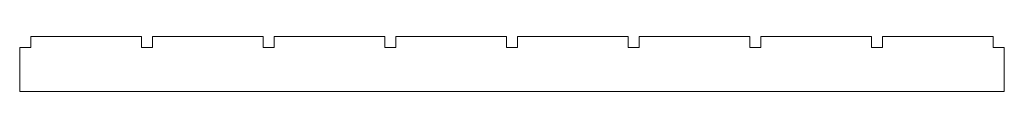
# Model space of a CAD drawing. Header units: millimetres. Extents: x 75 to 343, y 149 to 164.
import ezdxf

# ---------------------------------------------------------------- set-up
doc = ezdxf.new("R2010")
doc.units = ezdxf.units.MM
doc.layers.add('1', color=7, linetype='Continuous', true_color=0xffffff)

msp = doc.modelspace()

# ---------------------------------------------------------------- linework, layer by layer
at = {"layer": '1', "color": 154, "linetype": 'Continuous', "lineweight": 18}
for p, q in [((108.518404, 164.342951), (78.438404, 164.342951)), ((78.438404, 164.342951), (78.438404, 161.342951)), ((108.518404, 161.342951), (108.518404, 164.342951)), ((141.598404, 164.342951), (111.518404, 164.342951)), ((111.518404, 164.342951), (111.518404, 161.342951)), ((141.598404, 161.342951), (141.598404, 164.342951)), ((174.678404, 164.342951), (144.598404, 164.342951)), ((144.598404, 164.342951), (144.598404, 161.342951)), ((174.678404, 161.342951), (174.678404, 164.342951)), ((207.758404, 164.342951), (177.678404, 164.342951)), ((177.678404, 164.342951), (177.678404, 161.342951)), ((207.758404, 161.342951), (207.758404, 164.342951)), ((240.838404, 164.342951), (210.758404, 164.342951)), ((210.758404, 164.342951), (210.758404, 161.342951)), ((240.838404, 161.342951), (240.838404, 164.342951)), ((273.918404, 164.342951), (243.838404, 164.342951)), ((243.838404, 164.342951), (243.838404, 161.342951)), ((273.918404, 161.342951), (273.918404, 164.342951)), ((306.998404, 164.342951), (276.918404, 164.342951)), ((276.918404, 164.342951), (276.918404, 161.342951)), ((306.998404, 161.342951), (306.998404, 164.342951)), ((340.078404, 164.342951), (309.998404, 164.342951)), ((309.998404, 164.342951), (309.998404, 161.342951)), ((340.078404, 161.342951), (340.078404, 164.342951)), ((78.438404, 161.342951), (75.438404, 161.342951)), ((75.438404, 161.342951), (75.438404, 149.342951)), ((111.518404, 161.342951), (108.518404, 161.342951)), ((144.598404, 161.342951), (141.598404, 161.342951)), ((177.678404, 161.342951), (174.678404, 161.342951)), ((210.758404, 161.342951), (207.758404, 161.342951)), ((243.838404, 161.342951), (240.838404, 161.342951)), ((276.918404, 161.342951), (273.918404, 161.342951)), ((309.998404, 161.342951), (306.998404, 161.342951)), ((343.078404, 161.342951), (340.078404, 161.342951)), ((343.078404, 149.342951), (343.078404, 161.342951)), ((75.438404, 149.342951), (343.078404, 149.342951))]:
    msp.add_line(p, q, dxfattribs=at)

doc.saveas('drawing.dxf')
